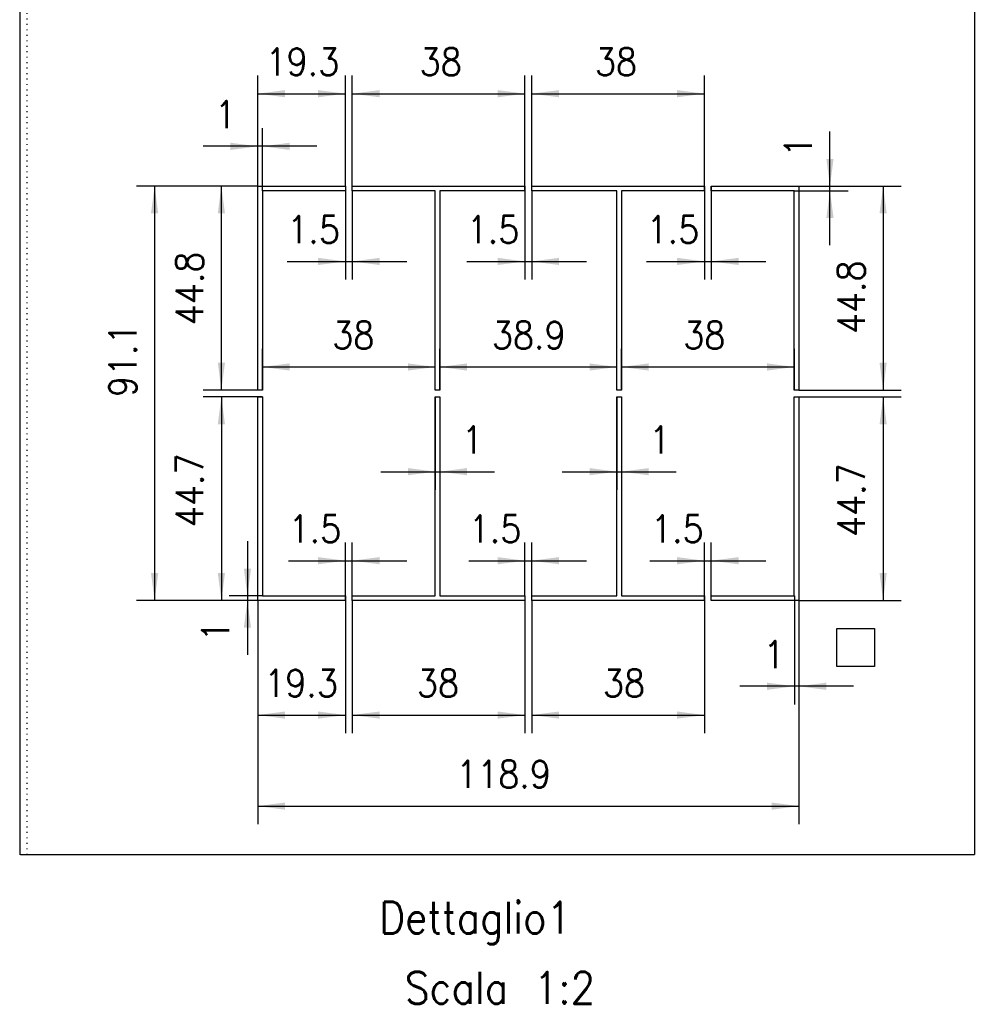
# Model space of a CAD drawing. Header units: inches. Extents: x -1375 to -186, y -85 to 756.
# Tile 14 of 20: x -578 to -473, y 129 to 238. Entities that reach past the tile are written whole.
import ezdxf

# ---------------------------------------------------------------- set-up
doc = ezdxf.new("R2010")
doc.units = ezdxf.units.IN
doc.linetypes.add('DOTTED', pattern=[1, 0, -1])
doc.layers.add('1', color=7, linetype='Continuous')
doc.styles.add('CONVERTER_11', font='txt.shx', dxfattribs={"width": 0.9})
doc.dimstyles.new('ME10_DIM_103', dxfattribs={"dimtxt": 6, "dimasz": 6, "dimexe": 4, "dimexo": 0, "dimgap": 4, "dimtad": 1, "dimdsep": 46, "dimtxsty": 'CONVERTER_11', "dimsah": 1, "dimcen": 0.09, "dimclrd": 2, "dimclre": 2, "dimclrt": 2, "dimadec": 0, "dimazin": 0, "dimtfac": 1, "dimtdec": 4, "dimtix": 1, "dimtmove": 0, "dimatfit": 3, "dimfxl": 1, "dimtolj": 1, "dimtzin": 0, "dimarcsym": 0})
doc.dimstyles.new('ME10_DIM_104', dxfattribs={"dimtxt": 6, "dimasz": 6, "dimexe": 4, "dimexo": 0, "dimgap": 4, "dimtad": 1, "dimdsep": 46, "dimtxsty": 'CONVERTER_11', "dimsah": 1, "dimcen": 0.09, "dimclrd": 2, "dimclre": 2, "dimclrt": 2, "dimadec": 0, "dimazin": 0, "dimtfac": 1, "dimtdec": 4, "dimtix": 1, "dimtmove": 0, "dimatfit": 3, "dimfxl": 1, "dimtolj": 1, "dimtzin": 0, "dimarcsym": 0})
doc.dimstyles.new('ME10_DIM_105', dxfattribs={"dimtxt": 6, "dimasz": 6, "dimexe": 4, "dimexo": 0, "dimgap": 4, "dimtad": 1, "dimdsep": 46, "dimtxsty": 'CONVERTER_11', "dimsah": 1, "dimcen": 0.09, "dimclrd": 2, "dimclre": 2, "dimclrt": 2, "dimadec": 0, "dimazin": 0, "dimtfac": 1, "dimtdec": 4, "dimtix": 1, "dimtmove": 0, "dimatfit": 3, "dimfxl": 1, "dimtolj": 1, "dimtzin": 0, "dimarcsym": 0})
doc.dimstyles.new('ME10_DIM_106', dxfattribs={"dimtxt": 6, "dimasz": 6, "dimexe": 4, "dimexo": 0, "dimgap": 4, "dimtad": 1, "dimdsep": 46, "dimtxsty": 'CONVERTER_11', "dimsah": 1, "dimcen": 0.09, "dimclrd": 2, "dimclre": 2, "dimclrt": 2, "dimadec": 0, "dimazin": 0, "dimtfac": 1, "dimtdec": 4, "dimtix": 1, "dimtmove": 0, "dimatfit": 3, "dimfxl": 1, "dimtolj": 1, "dimtzin": 0, "dimarcsym": 0})
doc.dimstyles.new('ME10_DIM_107', dxfattribs={"dimtxt": 6, "dimasz": 6, "dimexe": 4, "dimexo": 0, "dimgap": 4, "dimtad": 1, "dimdsep": 46, "dimtxsty": 'CONVERTER_11', "dimsah": 1, "dimcen": 0.09, "dimclrd": 2, "dimclre": 2, "dimclrt": 2, "dimadec": 0, "dimazin": 0, "dimtfac": 1, "dimtdec": 4, "dimtix": 1, "dimtmove": 0, "dimatfit": 3, "dimfxl": 1, "dimtolj": 1, "dimtzin": 0, "dimarcsym": 0})
doc.dimstyles.new('ME10_DIM_108', dxfattribs={"dimtxt": 6, "dimasz": 6, "dimexe": 4, "dimexo": 0, "dimgap": 4, "dimtad": 1, "dimdsep": 46, "dimtxsty": 'CONVERTER_11', "dimsah": 1, "dimcen": 0.09, "dimclrd": 2, "dimclre": 2, "dimclrt": 2, "dimadec": 0, "dimazin": 0, "dimtfac": 1, "dimtdec": 4, "dimtix": 1, "dimtmove": 0, "dimatfit": 3, "dimfxl": 1, "dimtolj": 1, "dimtzin": 0, "dimarcsym": 0})
doc.dimstyles.new('ME10_DIM_109', dxfattribs={"dimtxt": 6, "dimasz": 6, "dimexe": 4, "dimexo": 0, "dimgap": 4, "dimtad": 1, "dimdec": 1, "dimdsep": 46, "dimtxsty": 'CONVERTER_11', "dimsah": 1, "dimcen": 0.09, "dimclrd": 2, "dimclre": 2, "dimclrt": 2, "dimadec": 0, "dimazin": 0, "dimtfac": 1, "dimtdec": 4, "dimtix": 1, "dimtmove": 0, "dimatfit": 3, "dimfxl": 1, "dimtolj": 1, "dimtzin": 0, "dimarcsym": 0})
doc.dimstyles.new('ME10_DIM_110', dxfattribs={"dimtxt": 6, "dimasz": 6, "dimexe": 4, "dimexo": 0, "dimgap": 4, "dimtad": 1, "dimdec": 1, "dimdsep": 46, "dimtxsty": 'CONVERTER_11', "dimsah": 1, "dimcen": 0.09, "dimclrd": 2, "dimclre": 2, "dimclrt": 2, "dimadec": 0, "dimazin": 0, "dimtfac": 1, "dimtdec": 4, "dimtix": 1, "dimtmove": 0, "dimatfit": 3, "dimfxl": 1, "dimtolj": 1, "dimtzin": 0, "dimarcsym": 0})
doc.dimstyles.new('ME10_DIM_111', dxfattribs={"dimtxt": 6, "dimasz": 6, "dimexe": 4, "dimexo": 0, "dimgap": 4, "dimtad": 1, "dimdec": 1, "dimdsep": 46, "dimtxsty": 'CONVERTER_11', "dimsah": 1, "dimcen": 0.09, "dimclrd": 2, "dimclre": 2, "dimclrt": 2, "dimadec": 0, "dimazin": 0, "dimtfac": 1, "dimtdec": 4, "dimtix": 1, "dimtmove": 0, "dimatfit": 3, "dimfxl": 1, "dimtolj": 1, "dimtzin": 0, "dimarcsym": 0})
doc.dimstyles.new('ME10_DIM_112', dxfattribs={"dimtxt": 6, "dimasz": 6, "dimexe": 4, "dimexo": 0, "dimgap": 4, "dimtad": 1, "dimdec": 1, "dimdsep": 46, "dimtxsty": 'CONVERTER_11', "dimsah": 1, "dimcen": 0.09, "dimclrd": 2, "dimclre": 2, "dimclrt": 2, "dimadec": 0, "dimazin": 0, "dimtfac": 1, "dimtdec": 4, "dimtix": 1, "dimtmove": 0, "dimatfit": 3, "dimfxl": 1, "dimtolj": 1, "dimtzin": 0, "dimarcsym": 0})
doc.dimstyles.new('ME10_DIM_113', dxfattribs={"dimtxt": 6, "dimasz": 6, "dimexe": 4, "dimexo": 0, "dimgap": 4, "dimtad": 1, "dimdec": 1, "dimdsep": 46, "dimtxsty": 'CONVERTER_11', "dimsah": 1, "dimcen": 0.09, "dimclrd": 2, "dimclre": 2, "dimclrt": 2, "dimadec": 0, "dimazin": 0, "dimtfac": 1, "dimtdec": 4, "dimtix": 1, "dimtmove": 0, "dimatfit": 3, "dimfxl": 1, "dimtolj": 1, "dimtzin": 0, "dimarcsym": 0})
doc.dimstyles.new('ME10_DIM_114', dxfattribs={"dimtxt": 6, "dimasz": 6, "dimexe": 4, "dimexo": 0, "dimgap": 4, "dimtad": 1, "dimdec": 1, "dimdsep": 46, "dimtxsty": 'CONVERTER_11', "dimsah": 1, "dimcen": 0.09, "dimclrd": 2, "dimclre": 2, "dimclrt": 2, "dimadec": 0, "dimazin": 0, "dimtfac": 1, "dimtdec": 4, "dimtix": 1, "dimtmove": 0, "dimatfit": 3, "dimfxl": 1, "dimtolj": 1, "dimtzin": 0, "dimarcsym": 0})
doc.dimstyles.new('ME10_DIM_115', dxfattribs={"dimtxt": 6, "dimasz": 6, "dimexe": 4, "dimexo": 0, "dimgap": 4, "dimtad": 1, "dimdec": 1, "dimdsep": 46, "dimtxsty": 'CONVERTER_11', "dimsah": 1, "dimcen": 0.09, "dimclrd": 2, "dimclre": 2, "dimclrt": 2, "dimadec": 0, "dimazin": 0, "dimtfac": 1, "dimtdec": 4, "dimtix": 1, "dimtmove": 0, "dimatfit": 3, "dimfxl": 1, "dimtolj": 1, "dimtzin": 0, "dimarcsym": 0})
doc.dimstyles.new('ME10_DIM_116', dxfattribs={"dimtxt": 6, "dimasz": 6, "dimexe": 4, "dimexo": 0, "dimgap": 4, "dimtad": 1, "dimdec": 1, "dimdsep": 46, "dimtxsty": 'CONVERTER_11', "dimsah": 1, "dimcen": 0.09, "dimclrd": 2, "dimclre": 2, "dimclrt": 2, "dimadec": 0, "dimazin": 0, "dimtfac": 1, "dimtdec": 4, "dimtix": 1, "dimtmove": 0, "dimatfit": 3, "dimfxl": 1, "dimtolj": 1, "dimtzin": 0, "dimarcsym": 0})
doc.dimstyles.new('ME10_DIM_117', dxfattribs={"dimtxt": 6, "dimasz": 6, "dimexe": 4, "dimexo": 0, "dimgap": 4, "dimtad": 1, "dimdec": 1, "dimdsep": 46, "dimtxsty": 'CONVERTER_11', "dimsah": 1, "dimcen": 0.09, "dimclrd": 2, "dimclre": 2, "dimclrt": 2, "dimadec": 0, "dimazin": 0, "dimtfac": 1, "dimtdec": 4, "dimtix": 1, "dimtmove": 0, "dimatfit": 3, "dimfxl": 1, "dimtolj": 1, "dimtzin": 0, "dimarcsym": 0})
doc.dimstyles.new('ME10_DIM_118', dxfattribs={"dimtxt": 6, "dimasz": 6, "dimexe": 4, "dimexo": 0, "dimgap": 4, "dimtad": 1, "dimdec": 1, "dimdsep": 46, "dimtxsty": 'CONVERTER_11', "dimsah": 1, "dimcen": 0.09, "dimclrd": 2, "dimclre": 2, "dimclrt": 2, "dimadec": 0, "dimazin": 0, "dimtfac": 1, "dimtdec": 4, "dimtix": 1, "dimtmove": 0, "dimatfit": 3, "dimfxl": 1, "dimtolj": 1, "dimtzin": 0, "dimarcsym": 0})
doc.dimstyles.new('ME10_DIM_119', dxfattribs={"dimtxt": 6, "dimasz": 6, "dimexe": 4, "dimexo": 0, "dimgap": 4, "dimtad": 1, "dimdec": 1, "dimdsep": 46, "dimtxsty": 'CONVERTER_11', "dimsah": 1, "dimcen": 0.09, "dimclrd": 2, "dimclre": 2, "dimclrt": 2, "dimadec": 0, "dimazin": 0, "dimtfac": 1, "dimtdec": 4, "dimtix": 1, "dimtmove": 0, "dimatfit": 3, "dimfxl": 1, "dimtolj": 1, "dimtzin": 0, "dimarcsym": 0})
doc.dimstyles.new('ME10_DIM_120', dxfattribs={"dimtxt": 6, "dimasz": 6, "dimexe": 4, "dimexo": 0, "dimgap": 4, "dimtad": 1, "dimdec": 1, "dimdsep": 46, "dimtxsty": 'CONVERTER_11', "dimsah": 1, "dimcen": 0.09, "dimclrd": 2, "dimclre": 2, "dimclrt": 2, "dimadec": 0, "dimazin": 0, "dimtfac": 1, "dimtdec": 4, "dimtix": 1, "dimtmove": 0, "dimatfit": 3, "dimfxl": 1, "dimtolj": 1, "dimtzin": 0, "dimarcsym": 0})
doc.dimstyles.new('ME10_DIM_80', dxfattribs={"dimtxt": 6, "dimasz": 6, "dimexe": 4, "dimexo": 0, "dimgap": 4, "dimtad": 1, "dimdsep": 46, "dimtxsty": 'CONVERTER_11', "dimsah": 1, "dimcen": 0.09, "dimclrd": 2, "dimclre": 2, "dimclrt": 2, "dimadec": 0, "dimazin": 0, "dimtfac": 1, "dimtdec": 4, "dimtix": 1, "dimtmove": 0, "dimatfit": 3, "dimfxl": 1, "dimtolj": 1, "dimtzin": 0, "dimarcsym": 0})
doc.dimstyles.new('ME10_DIM_81', dxfattribs={"dimtxt": 6, "dimasz": 6, "dimexe": 4, "dimexo": 0, "dimgap": 4, "dimtad": 1, "dimdsep": 46, "dimtxsty": 'CONVERTER_11', "dimsah": 1, "dimcen": 0.09, "dimclrd": 2, "dimclre": 2, "dimclrt": 2, "dimadec": 0, "dimazin": 0, "dimtfac": 1, "dimtdec": 4, "dimtix": 1, "dimtmove": 0, "dimatfit": 3, "dimfxl": 1, "dimtolj": 1, "dimtzin": 0, "dimarcsym": 0})
doc.dimstyles.new('ME10_DIM_82', dxfattribs={"dimtxt": 6, "dimasz": 6, "dimexe": 4, "dimexo": 0, "dimgap": 4, "dimtad": 1, "dimdsep": 46, "dimtxsty": 'CONVERTER_11', "dimsah": 1, "dimcen": 0.09, "dimclrd": 2, "dimclre": 2, "dimclrt": 2, "dimadec": 0, "dimazin": 0, "dimtfac": 1, "dimtdec": 4, "dimtix": 1, "dimtmove": 0, "dimatfit": 3, "dimfxl": 1, "dimtolj": 1, "dimtzin": 0, "dimarcsym": 0})
doc.dimstyles.new('ME10_DIM_83', dxfattribs={"dimtxt": 6, "dimasz": 6, "dimexe": 4, "dimexo": 0, "dimgap": 4, "dimtad": 1, "dimdsep": 46, "dimtxsty": 'CONVERTER_11', "dimsah": 1, "dimcen": 0.09, "dimclrd": 2, "dimclre": 2, "dimclrt": 2, "dimadec": 0, "dimazin": 0, "dimtfac": 1, "dimtdec": 4, "dimtix": 1, "dimtmove": 0, "dimatfit": 3, "dimfxl": 1, "dimtolj": 1, "dimtzin": 0, "dimarcsym": 0})
doc.dimstyles.new('ME10_DIM_91', dxfattribs={"dimtxt": 6, "dimasz": 6, "dimexe": 4, "dimexo": 0, "dimgap": 4, "dimtad": 1, "dimdsep": 46, "dimtxsty": 'CONVERTER_11', "dimsah": 1, "dimcen": 0.09, "dimclrd": 2, "dimclre": 2, "dimclrt": 2, "dimadec": 0, "dimazin": 0, "dimtfac": 1, "dimtdec": 4, "dimtix": 1, "dimtmove": 0, "dimatfit": 3, "dimfxl": 1, "dimtolj": 1, "dimtzin": 0, "dimarcsym": 0})
doc.dimstyles.new('ME10_DIM_92', dxfattribs={"dimtxt": 6, "dimasz": 6, "dimexe": 4, "dimexo": 0, "dimgap": 4, "dimtad": 1, "dimdsep": 46, "dimtxsty": 'CONVERTER_11', "dimsah": 1, "dimcen": 0.09, "dimclrd": 2, "dimclre": 2, "dimclrt": 2, "dimadec": 0, "dimazin": 0, "dimtfac": 1, "dimtdec": 4, "dimtix": 1, "dimtmove": 0, "dimatfit": 3, "dimfxl": 1, "dimtolj": 1, "dimtzin": 0, "dimarcsym": 0})
doc.dimstyles.new('ME10_DIM_93', dxfattribs={"dimtxt": 6, "dimasz": 6, "dimexe": 4, "dimexo": 0, "dimgap": 4, "dimtad": 1, "dimdsep": 46, "dimtxsty": 'CONVERTER_11', "dimsah": 1, "dimcen": 0.09, "dimclrd": 2, "dimclre": 2, "dimclrt": 2, "dimadec": 0, "dimazin": 0, "dimtfac": 1, "dimtdec": 4, "dimtix": 1, "dimtmove": 0, "dimatfit": 3, "dimfxl": 1, "dimtolj": 1, "dimtzin": 0, "dimarcsym": 0})
doc.dimstyles.new('ME10_DIM_94', dxfattribs={"dimtxt": 6, "dimasz": 6, "dimexe": 4, "dimexo": 0, "dimgap": 4, "dimtad": 1, "dimdsep": 46, "dimtxsty": 'CONVERTER_11', "dimsah": 1, "dimcen": 0.09, "dimclrd": 2, "dimclre": 2, "dimclrt": 2, "dimadec": 0, "dimazin": 0, "dimtfac": 1, "dimtdec": 4, "dimtix": 1, "dimtmove": 0, "dimatfit": 3, "dimfxl": 1, "dimtolj": 1, "dimtzin": 0, "dimarcsym": 0})
doc.dimstyles.new('ME10_DIM_95', dxfattribs={"dimtxt": 6, "dimasz": 6, "dimexe": 4, "dimexo": 0, "dimgap": 4, "dimtad": 1, "dimdsep": 46, "dimtxsty": 'CONVERTER_11', "dimsah": 1, "dimcen": 0.09, "dimclrd": 2, "dimclre": 2, "dimclrt": 2, "dimadec": 0, "dimazin": 0, "dimtfac": 1, "dimtdec": 4, "dimtix": 1, "dimtmove": 0, "dimatfit": 3, "dimfxl": 1, "dimtolj": 1, "dimtzin": 0, "dimarcsym": 0})

# ---------------------------------------------------------------- blocks, each defined once
blk = doc.blocks.new('213223A-27A_cassaforma__9', base_point=(-1155.22, 291.51))
at = {"color": 7, "linetype": 'Continuous'}
for p, q in [((-1155.1, 291.63), (-1155.1, 643.39)), ((-1033.15, 637.89), (-1024.85, 637.89)), ((-1033.15, 629.59), (-1033.15, 637.89)), ((-1024.85, 637.89), (-1024.85, 629.59)), ((-988.15, 629.59), (-988.15, 637.89)), ((-988.15, 637.89), (-979.85, 637.89)), ((-979.85, 637.89), (-979.85, 629.59)), ((-1024.85, 629.59), (-1033.15, 629.59)), ((-979.85, 629.59), (-988.15, 629.59)), ((-1079.1, 617.08), (-1065.32, 617.08)), ((-1079.1, 570.98), (-1079.1, 617.08)), ((-1065.32, 617.08), (-1065.32, 616.08)), ((-1063.82, 616.08), (-1063.82, 617.08)), ((-1063.82, 617.08), (-1038.27, 617.08)), ((-1038.27, 617.08), (-1038.27, 616.08)), ((-1036.77, 616.08), (-1036.77, 617.08)), ((-1036.77, 617.08), (-1004.75, 617.08)), ((-1004.75, 617.08), (-1004.75, 616.08)), ((-1003.25, 616.08), (-1003.25, 617.08)), ((-1003.25, 617.08), (-984, 617.08)), ((-984, 617.08), (-984, 570.98)), ((-1065.32, 616.08), (-1078.1, 616.08)), ((-1078.1, 616.08), (-1078.1, 570.98)), ((-1038.27, 616.08), (-1063.82, 616.08)), ((-1024, 616.08), (-1036.77, 616.08)), ((-1024, 570.98), (-1024, 616.08)), ((-1023, 616.08), (-1023, 570.98)), ((-1004.75, 616.08), (-1023, 616.08)), ((-985, 616.08), (-1003.25, 616.08)), ((-985, 570.98), (-985, 616.08)), ((-1078.1, 570.98), (-1079.1, 570.98)), ((-1079.1, 512.88), (-1079.1, 569.48)), ((-1079.1, 569.48), (-1078.1, 569.48)), ((-1078.1, 569.48), (-1078.1, 513.88)), ((-1023, 570.98), (-1024, 570.98)), ((-1024, 513.88), (-1024, 569.48)), ((-1024, 569.48), (-1023, 569.48)), ((-1023, 569.48), (-1023, 513.88)), ((-984, 570.98), (-985, 570.98)), ((-985, 569.48), (-984, 569.48)), ((-985, 513.88), (-985, 569.48)), ((-984, 569.48), (-984, 512.88)), ((-1078.1, 513.88), (-1065.32, 513.88)), ((-1065.32, 513.88), (-1065.32, 512.88)), ((-1063.82, 513.88), (-1038.27, 513.88)), ((-1063.82, 512.88), (-1063.82, 513.88)), ((-1038.27, 513.88), (-1038.27, 512.88)), ((-1036.77, 512.88), (-1036.77, 513.88)), ((-1036.77, 513.88), (-1024, 513.88)), ((-1023, 513.88), (-1004.75, 513.88)), ((-1004.75, 513.88), (-1004.75, 512.88)), ((-1003.25, 512.88), (-1003.25, 513.88)), ((-1003.25, 513.88), (-985, 513.88)), ((-1065.32, 512.88), (-1079.1, 512.88)), ((-1038.27, 512.88), (-1063.82, 512.88)), ((-1004.75, 512.88), (-1036.77, 512.88)), ((-984, 512.88), (-1003.25, 512.88)), ((-1102.9, 393.76), (-1102.9, 438.58)), ((-1102.9, 438.58), (-1083.65, 438.58)), ((-1083.65, 437.58), (-1101.9, 437.58)), ((-1101.9, 437.58), (-1101.9, 393.76)), ((-1083.65, 438.58), (-1083.65, 437.58)), ((-1082.15, 438.58), (-1044.2, 438.58)), ((-1082.15, 437.58), (-1082.15, 438.58)), ((-1063.9, 437.58), (-1082.15, 437.58)), ((-1063.9, 393.76), (-1063.9, 437.58)), ((-1044.2, 437.58), (-1062.9, 437.58)), ((-1062.9, 437.58), (-1062.9, 393.76)), ((-1044.2, 438.58), (-1044.2, 437.58)), ((-1042.7, 438.58), (-1004.75, 438.58)), ((-1042.7, 437.58), (-1042.7, 438.58)), ((-1024, 437.58), (-1042.7, 437.58)), ((-1024, 393.76), (-1024, 437.58)), ((-1004.75, 437.58), (-1023, 437.58)), ((-1023, 437.58), (-1023, 393.76)), ((-1004.75, 438.58), (-1004.75, 437.58)), ((-1003.25, 438.58), (-984, 438.58)), ((-1003.25, 437.58), (-1003.25, 438.58)), ((-985, 437.58), (-1003.25, 437.58)), ((-985, 393.76), (-985, 437.58)), ((-984, 438.58), (-984, 393.76)), ((-1101.9, 393.76), (-1102.9, 393.76)), ((-1102.9, 347.53), (-1102.9, 392.26)), ((-1102.9, 392.26), (-1101.9, 392.26)), ((-1101.9, 392.26), (-1101.9, 348.53)), ((-1062.9, 393.76), (-1063.9, 393.76)), ((-1063.9, 348.53), (-1063.9, 392.26)), ((-1063.9, 392.26), (-1062.9, 392.26)), ((-1062.9, 392.26), (-1062.9, 348.53)), ((-1023, 393.76), (-1024, 393.76)), ((-1024, 348.53), (-1024, 392.26)), ((-1024, 392.26), (-1023, 392.26)), ((-1023, 392.26), (-1023, 348.53)), ((-984, 393.76), (-985, 393.76)), ((-985, 392.26), (-984, 392.26)), ((-985, 348.53), (-985, 392.26)), ((-984, 392.26), (-984, 347.53)), ((-1101.9, 348.53), (-1083.65, 348.53)), ((-1083.65, 348.53), (-1083.65, 347.53)), ((-1082.15, 348.53), (-1063.9, 348.53)), ((-1082.15, 347.53), (-1082.15, 348.53)), ((-1062.9, 348.53), (-1044.2, 348.53)), ((-1044.2, 348.53), (-1044.2, 347.53)), ((-1042.7, 347.53), (-1042.7, 348.53)), ((-1042.7, 348.53), (-1024, 348.53)), ((-1023, 348.53), (-1004.75, 348.53)), ((-1004.75, 348.53), (-1004.75, 347.53)), ((-1003.25, 348.53), (-985, 348.53)), ((-1003.25, 347.53), (-1003.25, 348.53)), ((-1083.65, 347.53), (-1102.9, 347.53)), ((-1044.2, 347.53), (-1082.15, 347.53)), ((-1004.75, 347.53), (-1042.7, 347.53)), ((-984, 347.53), (-1003.25, 347.53)), ((-975.65, 341.33), (-967.35, 341.33)), ((-975.65, 333.03), (-975.65, 341.33)), ((-967.35, 341.33), (-967.35, 333.03)), ((-967.35, 333.03), (-975.65, 333.03))]:
    blk.add_line(p, q, dxfattribs=at)
at = {"color": 3, "linetype": 'DOTTED'}
blk.add_line((-1153.6, 291.63), (-1153.6, 643.39), dxfattribs=at)
at = {"color": 12, "linetype": 'Continuous', "const_width": 0.25}
for points in [[(-1155.1, 643.39), (-1154.1, 643.39)], [(-1154.1, 643.39), (-1153.6, 643.39)], [(-1153.6, 643.39), (-945.36, 643.39)], [(-945.36, 643.39), (-945.36, 291.63)], [(-1155.1, 291.63), (-1153.6, 291.63)], [(-945.36, 291.63), (-1153.6, 291.63)]]:
    blk.add_lwpolyline(points, dxfattribs=at)
blk = doc.blocks.new('*D107')
at = {"layer": '1', "color": 2, "linetype": 'Continuous'}
for p, q in [((-985, 348.53), (-985, 324.65)), ((-984, 347.53), (-984, 324.65)), ((-985, 328.65), (-997, 328.65)), ((-984, 328.65), (-985, 328.65)), ((-972, 328.65), (-984, 328.65))]:
    blk.add_line(p, q, dxfattribs=at)
at = {"layer": '1', "color": 2}
for points in [[(-991, 327.86), (-991, 329.44), (-985, 328.65)], [(-978, 329.44), (-978, 327.86), (-984, 328.65)]]:
    blk.add_solid(points, dxfattribs=at)
at = {"layer": '1', "color": 2, "insert": (-991.79, 332.65), "char_height": 6, "attachment_point": 7, "rotation": 0.0001, "line_spacing_factor": 0.60024, "style": 'CONVERTER_11'}
blk.add_mtext('1', dxfattribs=at)
blk = doc.blocks.new('*D108')
at = {"layer": '1', "color": 2, "linetype": 'Continuous'}
for p, q in [((-977.17, 438.58), (-977.17, 450.58)), ((-985, 437.58), (-973.17, 437.58)), ((-984, 438.58), (-973.17, 438.58)), ((-977.17, 437.58), (-977.17, 438.58)), ((-977.17, 425.58), (-977.17, 437.58))]:
    blk.add_line(p, q, dxfattribs=at)
at = {"layer": '1', "color": 2}
for points in [[(-977.96, 444.58), (-976.38, 444.58), (-977.17, 438.58)], [(-976.38, 431.58), (-977.96, 431.58), (-977.17, 437.58)]]:
    blk.add_solid(points, dxfattribs=at)
at = {"layer": '1', "color": 2, "insert": (-981.17, 444.97), "char_height": 6, "attachment_point": 7, "rotation": 90, "line_spacing_factor": 0.60024, "style": 'CONVERTER_11'}
blk.add_mtext('1', dxfattribs=at)
blk = doc.blocks.new('*D109')
at = {"layer": '1', "color": 2, "linetype": 'Continuous'}
for p, q in [((-1024, 392.26), (-1024, 371.82)), ((-1023, 392.26), (-1023, 371.82)), ((-1036, 375.82), (-1024, 375.82)), ((-1024, 375.82), (-1023, 375.82)), ((-1023, 375.82), (-1011, 375.82))]:
    blk.add_line(p, q, dxfattribs=at)
at = {"layer": '1', "color": 2}
for points in [[(-1030, 375.03), (-1030, 376.61), (-1024, 375.82)], [(-1017, 376.61), (-1017, 375.03), (-1023, 375.82)]]:
    blk.add_solid(points, dxfattribs=at)
at = {"layer": '1', "color": 2, "insert": (-1016.88, 379.82), "char_height": 6, "attachment_point": 7, "rotation": 0.0001, "line_spacing_factor": 0.60024, "style": 'CONVERTER_11'}
blk.add_mtext('1', dxfattribs=at)
blk = doc.blocks.new('*D110')
at = {"layer": '1', "color": 2, "linetype": 'Continuous'}
for p, q in [((-1063.9, 392.26), (-1063.9, 371.82)), ((-1062.9, 392.26), (-1062.9, 371.82)), ((-1075.9, 375.82), (-1063.9, 375.82)), ((-1063.9, 375.82), (-1062.9, 375.82)), ((-1062.9, 375.82), (-1050.9, 375.82))]:
    blk.add_line(p, q, dxfattribs=at)
at = {"layer": '1', "color": 2}
for points in [[(-1069.9, 375.03), (-1069.9, 376.61), (-1063.9, 375.82)], [(-1056.9, 376.61), (-1056.9, 375.03), (-1062.9, 375.82)]]:
    blk.add_solid(points, dxfattribs=at)
at = {"layer": '1', "color": 2, "insert": (-1058.04, 379.82), "char_height": 6, "attachment_point": 7, "rotation": 0.0001, "line_spacing_factor": 0.60024, "style": 'CONVERTER_11'}
blk.add_mtext('1', dxfattribs=at)
blk = doc.blocks.new('*D118')
at = {"layer": '1', "color": 2, "linetype": 'Continuous'}
for p, q in [((-1023, 393.76), (-1023, 402.83)), ((-985, 393.76), (-985, 402.83)), ((-1023, 398.83), (-985, 398.83))]:
    blk.add_line(p, q, dxfattribs=at)
at = {"layer": '1', "color": 2}
for points in [[(-1017, 399.62), (-1017, 398.04), (-1023, 398.83)], [(-991, 398.04), (-991, 399.62), (-985, 398.83)]]:
    blk.add_solid(points, dxfattribs=at)
at = {"layer": '1', "color": 2, "insert": (-1009.41, 402.83), "char_height": 6, "attachment_point": 7, "rotation": 0.0001, "line_spacing_factor": 0.60024, "style": 'CONVERTER_11'}
blk.add_mtext('38', dxfattribs=at)
blk = doc.blocks.new('*D119')
at = {"layer": '1', "color": 2, "linetype": 'Continuous'}
for p, q in [((-1062.9, 393.76), (-1062.9, 402.83)), ((-1024, 393.76), (-1024, 402.83)), ((-1062.9, 398.83), (-1024, 398.83))]:
    blk.add_line(p, q, dxfattribs=at)
at = {"layer": '1', "color": 2}
for points in [[(-1056.9, 399.62), (-1056.9, 398.04), (-1062.9, 398.83)], [(-1030, 398.04), (-1030, 399.62), (-1024, 398.83)]]:
    blk.add_solid(points, dxfattribs=at)
at = {"layer": '1', "color": 2, "insert": (-1051.47, 402.83), "char_height": 6, "attachment_point": 7, "rotation": 0.0001, "line_spacing_factor": 0.60024, "style": 'CONVERTER_11'}
blk.add_mtext('38.9', dxfattribs=at)
blk = doc.blocks.new('*D120')
at = {"layer": '1', "color": 2, "linetype": 'Continuous'}
for p, q in [((-1101.9, 393.76), (-1101.9, 402.83)), ((-1063.9, 393.76), (-1063.9, 402.83)), ((-1101.9, 398.83), (-1063.9, 398.83))]:
    blk.add_line(p, q, dxfattribs=at)
at = {"layer": '1', "color": 2}
for points in [[(-1095.9, 399.62), (-1095.9, 398.04), (-1101.9, 398.83)], [(-1069.9, 398.04), (-1069.9, 399.62), (-1063.9, 398.83)]]:
    blk.add_solid(points, dxfattribs=at)
at = {"layer": '1', "color": 2, "insert": (-1086.54, 402.83), "char_height": 6, "attachment_point": 7, "rotation": 0.0001, "line_spacing_factor": 0.60024, "style": 'CONVERTER_11'}
blk.add_mtext('38', dxfattribs=at)
blk = doc.blocks.new('*D121')
at = {"layer": '1', "color": 2, "linetype": 'Continuous'}
for p, q in [((-1105.18, 360.53), (-1105.18, 348.53)), ((-1101.9, 348.53), (-1109.18, 348.53)), ((-1105.18, 348.53), (-1105.18, 347.53)), ((-1102.9, 347.53), (-1109.18, 347.53)), ((-1105.18, 347.53), (-1105.18, 335.53))]:
    blk.add_line(p, q, dxfattribs=at)
at = {"layer": '1', "color": 2}
for points in [[(-1105.97, 354.53), (-1104.39, 354.53), (-1105.18, 348.53)], [(-1104.39, 341.53), (-1105.97, 341.53), (-1105.18, 347.53)]]:
    blk.add_solid(points, dxfattribs=at)
at = {"layer": '1', "color": 2, "insert": (-1109.18, 338.46), "char_height": 6, "attachment_point": 7, "rotation": 90, "line_spacing_factor": 0.60024, "style": 'CONVERTER_11'}
blk.add_mtext('1', dxfattribs=at)
blk = doc.blocks.new('*D122')
at = {"layer": '1', "color": 2, "linetype": 'Continuous'}
for p, q in [((-1102.9, 438.58), (-1102.9, 451.33)), ((-1101.9, 437.58), (-1101.9, 451.33)), ((-1102.9, 447.33), (-1114.9, 447.33)), ((-1101.9, 447.33), (-1102.9, 447.33)), ((-1089.9, 447.33), (-1101.9, 447.33))]:
    blk.add_line(p, q, dxfattribs=at)
at = {"layer": '1', "color": 2}
for points in [[(-1108.9, 446.54), (-1108.9, 448.12), (-1102.9, 447.33)], [(-1095.9, 448.12), (-1095.9, 446.54), (-1101.9, 447.33)]]:
    blk.add_solid(points, dxfattribs=at)
at = {"layer": '1', "color": 2, "insert": (-1112.34, 451.33), "char_height": 6, "attachment_point": 7, "rotation": 0.0001, "line_spacing_factor": 0.60024, "style": 'CONVERTER_11'}
blk.add_mtext('1', dxfattribs=at)
blk = doc.blocks.new('*D130')
at = {"layer": '1', "color": 2, "linetype": 'Continuous'}
for p, q in [((-1004.75, 437.58), (-1004.75, 418.03)), ((-1003.25, 438.58), (-1003.25, 418.03)), ((-1017.48, 422.03), (-1004.75, 422.03)), ((-1004.75, 422.03), (-1003.25, 422.03)), ((-1003.25, 422.03), (-991.25, 422.03))]:
    blk.add_line(p, q, dxfattribs=at)
at = {"layer": '1', "color": 2}
for points in [[(-1010.75, 421.24), (-1010.75, 422.82), (-1004.75, 422.03)], [(-997.25, 422.82), (-997.25, 421.24), (-1003.25, 422.03)]]:
    blk.add_solid(points, dxfattribs=at)
at = {"layer": '1', "color": 2, "insert": (-1017.48, 426.03), "char_height": 6, "attachment_point": 7, "rotation": 0.0001, "line_spacing_factor": 0.60024, "style": 'CONVERTER_11'}
blk.add_mtext('1.5', dxfattribs=at)
blk = doc.blocks.new('*D131')
at = {"layer": '1', "color": 2, "linetype": 'Continuous'}
for p, q in [((-1044.2, 438.58), (-1044.2, 418.03)), ((-1042.7, 437.58), (-1042.7, 418.03)), ((-1057, 422.03), (-1044.2, 422.03)), ((-1044.2, 422.03), (-1042.7, 422.03)), ((-1042.7, 422.03), (-1030.7, 422.03))]:
    blk.add_line(p, q, dxfattribs=at)
at = {"layer": '1', "color": 2}
for points in [[(-1050.2, 421.24), (-1050.2, 422.82), (-1044.2, 422.03)], [(-1036.7, 422.82), (-1036.7, 421.24), (-1042.7, 422.03)]]:
    blk.add_solid(points, dxfattribs=at)
at = {"layer": '1', "color": 2, "insert": (-1057, 426.03), "char_height": 6, "attachment_point": 7, "rotation": 0.0001, "line_spacing_factor": 0.60024, "style": 'CONVERTER_11'}
blk.add_mtext('1.5', dxfattribs=at)
blk = doc.blocks.new('*D132')
at = {"layer": '1', "color": 2, "linetype": 'Continuous'}
for p, q in [((-1083.65, 437.58), (-1083.65, 418.03)), ((-1082.15, 437.58), (-1082.15, 418.03)), ((-1096.43, 422.03), (-1083.65, 422.03)), ((-1083.65, 422.03), (-1082.15, 422.03)), ((-1082.15, 422.03), (-1070.15, 422.03))]:
    blk.add_line(p, q, dxfattribs=at)
at = {"layer": '1', "color": 2}
for points in [[(-1089.65, 421.24), (-1089.65, 422.82), (-1083.65, 422.03)], [(-1076.15, 422.82), (-1076.15, 421.24), (-1082.15, 422.03)]]:
    blk.add_solid(points, dxfattribs=at)
at = {"layer": '1', "color": 2, "insert": (-1096.43, 426.03), "char_height": 6, "attachment_point": 7, "rotation": 0.0001, "line_spacing_factor": 0.60024, "style": 'CONVERTER_11'}
blk.add_mtext('1.5', dxfattribs=at)
blk = doc.blocks.new('*D133')
at = {"layer": '1', "color": 2, "linetype": 'Continuous'}
for p, q in [((-1004.75, 347.53), (-1004.75, 360.25)), ((-1003.25, 347.53), (-1003.25, 360.25)), ((-1016.75, 356.25), (-1004.75, 356.25)), ((-1004.75, 356.25), (-1003.25, 356.25)), ((-1003.25, 356.25), (-991.25, 356.25))]:
    blk.add_line(p, q, dxfattribs=at)
at = {"layer": '1', "color": 2}
for points in [[(-1010.75, 355.46), (-1010.75, 357.04), (-1004.75, 356.25)], [(-997.25, 357.04), (-997.25, 355.46), (-1003.25, 356.25)]]:
    blk.add_solid(points, dxfattribs=at)
at = {"layer": '1', "color": 2, "insert": (-1016.5, 360.25), "char_height": 6, "attachment_point": 7, "rotation": 0.0001, "line_spacing_factor": 0.60024, "style": 'CONVERTER_11'}
blk.add_mtext('1.5', dxfattribs=at)
blk = doc.blocks.new('*D134')
at = {"layer": '1', "color": 2, "linetype": 'Continuous'}
for p, q in [((-1044.2, 348.53), (-1044.2, 360.25)), ((-1042.7, 347.53), (-1042.7, 360.25)), ((-1056.56, 356.25), (-1044.2, 356.25)), ((-1044.2, 356.25), (-1042.7, 356.25)), ((-1042.7, 356.25), (-1030.7, 356.25))]:
    blk.add_line(p, q, dxfattribs=at)
at = {"layer": '1', "color": 2}
for points in [[(-1050.2, 355.46), (-1050.2, 357.04), (-1044.2, 356.25)], [(-1036.7, 357.04), (-1036.7, 355.46), (-1042.7, 356.25)]]:
    blk.add_solid(points, dxfattribs=at)
at = {"layer": '1', "color": 2, "insert": (-1056.56, 360.25), "char_height": 6, "attachment_point": 7, "rotation": 0.0001, "line_spacing_factor": 0.60024, "style": 'CONVERTER_11'}
blk.add_mtext('1.5', dxfattribs=at)
blk = doc.blocks.new('*D135')
at = {"layer": '1', "color": 2, "linetype": 'Continuous'}
for p, q in [((-1083.65, 347.53), (-1083.65, 360.25)), ((-1082.15, 347.53), (-1082.15, 360.25)), ((-1096.14, 356.25), (-1083.65, 356.25)), ((-1083.65, 356.25), (-1082.15, 356.25)), ((-1082.15, 356.25), (-1070.15, 356.25))]:
    blk.add_line(p, q, dxfattribs=at)
at = {"layer": '1', "color": 2}
for points in [[(-1089.65, 355.46), (-1089.65, 357.04), (-1083.65, 356.25)], [(-1076.15, 357.04), (-1076.15, 355.46), (-1082.15, 356.25)]]:
    blk.add_solid(points, dxfattribs=at)
at = {"layer": '1', "color": 2, "insert": (-1096.14, 360.25), "char_height": 6, "attachment_point": 7, "rotation": 0.0001, "line_spacing_factor": 0.60024, "style": 'CONVERTER_11'}
blk.add_mtext('1.5', dxfattribs=at)
blk = doc.blocks.new('*D136')
at = {"layer": '1', "color": 2, "linetype": 'Continuous'}
for p, q in [((-1102.9, 347.53), (-1102.9, 298.31)), ((-984, 347.53), (-984, 298.31)), ((-1102.9, 302.31), (-984, 302.31))]:
    blk.add_line(p, q, dxfattribs=at)
at = {"layer": '1', "color": 2}
for points in [[(-1096.9, 303.1), (-1096.9, 301.52), (-1102.9, 302.31)], [(-990, 301.52), (-990, 303.1), (-984, 302.31)]]:
    blk.add_solid(points, dxfattribs=at)
at = {"layer": '1', "color": 2, "insert": (-1059.32, 306.31), "char_height": 6, "attachment_point": 7, "rotation": 0.0001, "line_spacing_factor": 0.60024, "style": 'CONVERTER_11'}
blk.add_mtext('118.9', dxfattribs=at)
blk = doc.blocks.new('*D137')
at = {"layer": '1', "color": 2, "linetype": 'Continuous'}
for p, q in [((-1102.9, 438.58), (-1129.58, 438.58)), ((-1125.58, 438.58), (-1125.58, 347.53)), ((-1083.65, 347.53), (-1129.58, 347.53))]:
    blk.add_line(p, q, dxfattribs=at)
at = {"layer": '1', "color": 2}
for points in [[(-1124.79, 432.58), (-1126.37, 432.58), (-1125.58, 438.58)], [(-1126.37, 353.53), (-1124.79, 353.53), (-1125.58, 347.53)]]:
    blk.add_solid(points, dxfattribs=at)
at = {"layer": '1', "color": 2, "insert": (-1129.58, 392.21), "char_height": 6, "attachment_point": 7, "rotation": 90, "line_spacing_factor": 0.60024, "style": 'CONVERTER_11'}
blk.add_mtext('91.1', dxfattribs=at)
blk = doc.blocks.new('*D138')
at = {"layer": '1', "color": 2, "linetype": 'Continuous'}
for p, q in [((-984, 392.26), (-961.49, 392.26)), ((-965.49, 392.26), (-965.49, 347.53)), ((-984, 347.53), (-961.49, 347.53))]:
    blk.add_line(p, q, dxfattribs=at)
at = {"layer": '1', "color": 2}
for points in [[(-964.7, 386.26), (-966.28, 386.26), (-965.49, 392.26)], [(-966.28, 353.53), (-964.7, 353.53), (-965.49, 347.53)]]:
    blk.add_solid(points, dxfattribs=at)
at = {"layer": '1', "color": 2, "insert": (-969.49, 361.46), "char_height": 6, "attachment_point": 7, "rotation": 90, "line_spacing_factor": 0.60024, "style": 'CONVERTER_11'}
blk.add_mtext('44.7', dxfattribs=at)
blk = doc.blocks.new('*D139')
at = {"layer": '1', "color": 2, "linetype": 'Continuous'}
for p, q in [((-984, 438.58), (-961.49, 438.58)), ((-965.49, 438.58), (-965.49, 393.76)), ((-984, 393.76), (-961.49, 393.76))]:
    blk.add_line(p, q, dxfattribs=at)
at = {"layer": '1', "color": 2}
for points in [[(-964.7, 432.58), (-966.28, 432.58), (-965.49, 438.58)], [(-966.28, 399.76), (-964.7, 399.76), (-965.49, 393.76)]]:
    blk.add_solid(points, dxfattribs=at)
at = {"layer": '1', "color": 2, "insert": (-969.49, 406.05), "char_height": 6, "attachment_point": 7, "rotation": 90, "line_spacing_factor": 0.60024, "style": 'CONVERTER_11'}
blk.add_mtext('44.8', dxfattribs=at)
blk = doc.blocks.new('*D140')
at = {"layer": '1', "color": 2, "linetype": 'Continuous'}
for p, q in [((-1042.7, 347.53), (-1042.7, 318.32)), ((-1004.75, 347.53), (-1004.75, 318.32)), ((-1042.7, 322.32), (-1004.75, 322.32))]:
    blk.add_line(p, q, dxfattribs=at)
at = {"layer": '1', "color": 2}
for points in [[(-1036.7, 323.11), (-1036.7, 321.53), (-1042.7, 322.32)], [(-1010.75, 321.53), (-1010.75, 323.11), (-1004.75, 322.32)]]:
    blk.add_solid(points, dxfattribs=at)
at = {"layer": '1', "color": 2, "insert": (-1027.08, 326.32), "char_height": 6, "attachment_point": 7, "rotation": 0.0001, "line_spacing_factor": 0.60024, "style": 'CONVERTER_11'}
blk.add_mtext('38', dxfattribs=at)
blk = doc.blocks.new('*D141')
at = {"layer": '1', "color": 2, "linetype": 'Continuous'}
for p, q in [((-1082.15, 347.53), (-1082.15, 318.32)), ((-1044.2, 347.53), (-1044.2, 318.32)), ((-1082.15, 322.32), (-1044.2, 322.32))]:
    blk.add_line(p, q, dxfattribs=at)
at = {"layer": '1', "color": 2}
for points in [[(-1076.15, 323.11), (-1076.15, 321.53), (-1082.15, 322.32)], [(-1050.2, 321.53), (-1050.2, 323.11), (-1044.2, 322.32)]]:
    blk.add_solid(points, dxfattribs=at)
at = {"layer": '1', "color": 2, "insert": (-1067.96, 326.32), "char_height": 6, "attachment_point": 7, "rotation": 0.0001, "line_spacing_factor": 0.60024, "style": 'CONVERTER_11'}
blk.add_mtext('38', dxfattribs=at)
blk = doc.blocks.new('*D142')
at = {"layer": '1', "color": 2, "linetype": 'Continuous'}
for p, q in [((-1102.9, 347.53), (-1102.9, 318.32)), ((-1083.65, 347.53), (-1083.65, 318.32)), ((-1102.9, 322.32), (-1083.65, 322.32))]:
    blk.add_line(p, q, dxfattribs=at)
at = {"layer": '1', "color": 2}
for points in [[(-1096.9, 323.11), (-1096.9, 321.53), (-1102.9, 322.32)], [(-1089.65, 321.53), (-1089.65, 323.11), (-1083.65, 322.32)]]:
    blk.add_solid(points, dxfattribs=at)
at = {"layer": '1', "color": 2, "insert": (-1101.49, 326.32), "char_height": 6, "attachment_point": 7, "rotation": 0.0001, "line_spacing_factor": 0.60024, "style": 'CONVERTER_11'}
blk.add_mtext('19.3', dxfattribs=at)
blk = doc.blocks.new('*D143')
at = {"layer": '1', "color": 2, "linetype": 'Continuous'}
for p, q in [((-1101.9, 392.26), (-1114.9, 392.26)), ((-1110.9, 392.26), (-1110.9, 347.53)), ((-1102.9, 347.53), (-1114.9, 347.53))]:
    blk.add_line(p, q, dxfattribs=at)
at = {"layer": '1', "color": 2}
for points in [[(-1110.11, 386.26), (-1111.69, 386.26), (-1110.9, 392.26)], [(-1111.69, 353.53), (-1110.11, 353.53), (-1110.9, 347.53)]]:
    blk.add_solid(points, dxfattribs=at)
at = {"layer": '1', "color": 2, "insert": (-1114.9, 363.62), "char_height": 6, "attachment_point": 7, "rotation": 90, "line_spacing_factor": 0.60024, "style": 'CONVERTER_11'}
blk.add_mtext('44.7', dxfattribs=at)
blk = doc.blocks.new('*D144')
at = {"layer": '1', "color": 2, "linetype": 'Continuous'}
for p, q in [((-1102.9, 438.58), (-1114.9, 438.58)), ((-1110.9, 393.76), (-1110.9, 438.58)), ((-1102.9, 393.76), (-1114.9, 393.76))]:
    blk.add_line(p, q, dxfattribs=at)
at = {"layer": '1', "color": 2}
for points in [[(-1110.11, 432.58), (-1111.69, 432.58), (-1110.9, 438.58)], [(-1111.69, 399.76), (-1110.11, 399.76), (-1110.9, 393.76)]]:
    blk.add_solid(points, dxfattribs=at)
at = {"layer": '1', "color": 2, "insert": (-1114.9, 407.99), "char_height": 6, "attachment_point": 7, "rotation": 90, "line_spacing_factor": 0.60024, "style": 'CONVERTER_11'}
blk.add_mtext('44.8', dxfattribs=at)
blk = doc.blocks.new('*D145')
at = {"layer": '1', "color": 2, "linetype": 'Continuous'}
for p, q in [((-1042.7, 438.58), (-1042.7, 462.9)), ((-1004.75, 437.58), (-1004.75, 462.9)), ((-1042.7, 458.9), (-1004.75, 458.9))]:
    blk.add_line(p, q, dxfattribs=at)
at = {"layer": '1', "color": 2}
for points in [[(-1036.7, 459.69), (-1036.7, 458.11), (-1042.7, 458.9)], [(-1010.75, 458.11), (-1010.75, 459.69), (-1004.75, 458.9)]]:
    blk.add_solid(points, dxfattribs=at)
at = {"layer": '1', "color": 2, "insert": (-1028.82, 462.9), "char_height": 6, "attachment_point": 7, "rotation": 0.0001, "line_spacing_factor": 0.60024, "style": 'CONVERTER_11'}
blk.add_mtext('38', dxfattribs=at)
blk = doc.blocks.new('*D146')
at = {"layer": '1', "color": 2, "linetype": 'Continuous'}
for p, q in [((-1082.15, 438.58), (-1082.15, 462.9)), ((-1044.2, 437.58), (-1044.2, 462.9)), ((-1082.15, 458.9), (-1044.2, 458.9))]:
    blk.add_line(p, q, dxfattribs=at)
at = {"layer": '1', "color": 2}
for points in [[(-1076.15, 459.69), (-1076.15, 458.11), (-1082.15, 458.9)], [(-1050.2, 458.11), (-1050.2, 459.69), (-1044.2, 458.9)]]:
    blk.add_solid(points, dxfattribs=at)
at = {"layer": '1', "color": 2, "insert": (-1067.32, 462.9), "char_height": 6, "attachment_point": 7, "rotation": 0.0001, "line_spacing_factor": 0.60024, "style": 'CONVERTER_11'}
blk.add_mtext('38', dxfattribs=at)
blk = doc.blocks.new('*D147')
at = {"layer": '1', "color": 2, "linetype": 'Continuous'}
for p, q in [((-1102.9, 438.58), (-1102.9, 462.9)), ((-1083.65, 438.58), (-1083.65, 462.9)), ((-1102.9, 458.9), (-1083.65, 458.9))]:
    blk.add_line(p, q, dxfattribs=at)
at = {"layer": '1', "color": 2}
for points in [[(-1096.9, 459.69), (-1096.9, 458.11), (-1102.9, 458.9)], [(-1089.65, 458.11), (-1089.65, 459.69), (-1083.65, 458.9)]]:
    blk.add_solid(points, dxfattribs=at)
at = {"layer": '1', "color": 2, "insert": (-1101.2, 462.9), "char_height": 6, "attachment_point": 7, "rotation": 0.0001, "line_spacing_factor": 0.60024, "style": 'CONVERTER_11'}
blk.add_mtext('19.3', dxfattribs=at)
blk = doc.blocks.new('Dettaglio1__10', base_point=(-1059.937, 467.513))
blk.add_blockref('213223A-27A_cassaforma__9', (-1155.224, 291.508))
at = {"layer": '1', "color": 7, "insert": (-1076.182, 281.283), "char_height": 7, "attachment_point": 1, "line_spacing_factor": 1.320528, "style": 'CONVERTER_11'}
blk.add_mtext('Dettaglio1\\P Scala 1:2', dxfattribs=at)
at = {"layer": '1'}
for base, p1, p2, dimstyle, picture, middle, turn in [((-1102.89941542, 458.901762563), (-1083.64941542, 438.581795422), (-1102.89941542, 438.581795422), 'ME10_DIM_120', '*D147', (-1093.922675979, 465.901762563), 0.000138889), ((-1082.14941542, 458.901762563), (-1044.19941542, 437.581795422), (-1082.14941542, 438.581795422), 'ME10_DIM_119', '*D146', (-1062.819840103, 465.901762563), 0.000138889), ((-1042.69941542, 458.901762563), (-1004.74941542, 437.581795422), (-1042.69941542, 438.581795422), 'ME10_DIM_118', '*D145', (-1024.320417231, 465.901762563), 0.000138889), ((-1101.899, 447.329), (-1102.899, 438.582), (-1101.899, 437.582), 'ME10_DIM_95', '*D122', (-1111.438, 454.329), 0.00014), ((-1083.649, 422.031), (-1082.149, 437.582), (-1083.649, 437.582), 'ME10_DIM_105', '*D132', (-1091.856, 429.031), 0.00014), ((-1044.199, 422.031), (-1042.699, 437.582), (-1044.199, 438.582), 'ME10_DIM_104', '*D131', (-1052.426, 429.031), 0.00014), ((-1004.749, 422.031), (-1003.249, 438.582), (-1004.749, 437.582), 'ME10_DIM_103', '*D130', (-1012.908, 429.031), 0.00014), ((-1101.899, 398.826), (-1063.899, 393.757), (-1101.899, 393.757), 'ME10_DIM_93', '*D120', (-1082.045, 405.826), 0.00014), ((-1062.899, 398.826), (-1023.999, 393.757), (-1062.899, 393.757), 'ME10_DIM_92', '*D119', (-1043.297, 405.826), 0.00014), ((-1022.999, 398.826), (-984.999, 393.757), (-1022.999, 393.757), 'ME10_DIM_91', '*D118', (-1004.913, 405.826), 0.00014), ((-1063.899, 375.823), (-1062.899, 392.257), (-1063.899, 392.257), 'ME10_DIM_83', '*D110', (-1057.141, 382.823), 0.00014), ((-1023.999, 375.823), (-1022.999, 392.257), (-1023.999, 392.257), 'ME10_DIM_82', '*D109', (-1015.984, 382.823), 0.00014), ((-1083.649, 356.249), (-1082.149, 347.532), (-1083.649, 347.532), 'ME10_DIM_108', '*D135', (-1091.566, 363.249), 0.00014), ((-1044.199, 356.249), (-1042.699, 347.532), (-1044.199, 348.532), 'ME10_DIM_107', '*D134', (-1051.982, 363.249), 0.00014), ((-1004.749, 356.249), (-1003.249, 347.532), (-1004.749, 347.532), 'ME10_DIM_106', '*D133', (-1011.928, 363.249), 0.00014), ((-983.999, 328.647), (-984.999, 348.532), (-983.999, 347.532), 'ME10_DIM_80', '*D107', (-990.892, 335.647), 0.00014), ((-1102.899, 302.312), (-983.999, 347.532), (-1102.899, 347.532), 'ME10_DIM_109', '*D136', (-1050.244, 309.312), 0.00014), ((-1102.89941542, 322.321574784), (-1083.64941542, 347.531795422), (-1102.89941542, 347.531795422), 'ME10_DIM_115', '*D142', (-1094.218578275, 329.321574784), 0.000138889)]:
    dim = blk.add_linear_dim(base=base, p1=p1, p2=p2, dimstyle=dimstyle, dxfattribs=at)
    dim.commit()
    dim.dimension.update_dxf_attribs({"geometry": picture, "text_midpoint": middle, "text_rotation": turn})
for base, p1, p2, dimstyle, picture, middle in [((-977.166, 437.582), (-983.999, 438.582), (-984.999, 437.582), 'ME10_DIM_81', '*D108', (-984.166, 445.867)), ((-1125.582653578, 438.581795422), (-1083.64941542, 347.531795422), (-1102.89941542, 438.581795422), 'ME10_DIM_110', '*D137', (-1132.582653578, 398.584235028)), ((-1110.899, 392.257), (-1102.899, 347.532), (-1101.899, 392.257), 'ME10_DIM_116', '*D143', (-1117.899, 371.793)), ((-1105.181, 348.532), (-1102.899, 347.532), (-1101.899, 348.532), 'ME10_DIM_94', '*D121', (-1112.181, 339.36))]:
    dim = blk.add_linear_dim(base=base, p1=p1, p2=p2, angle=90, dimstyle=dimstyle, dxfattribs=at)
    dim.commit()
    dim.dimension.update_dxf_attribs({"geometry": picture, "text_midpoint": middle, "text_rotation": 90})
for p1, p2, distance, dimstyle, picture, middle, turn in [((-1102.899, 438.582), (-1102.899, 393.757), -8, 'ME10_DIM_117', '*D144', (-1117.899, 416.169), 90), ((-983.999, 393.757), (-983.999, 438.582), -18.508, 'ME10_DIM_112', '*D139', (-972.491, 414.224), 90), ((-983.999, 347.532), (-983.999, 392.257), -18.508, 'ME10_DIM_111', '*D138', (-972.491, 369.632), 90), ((-1044.19941542, 347.531795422), (-1082.14941542, 347.531795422), 25.210220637, 'ME10_DIM_114', '*D141', (-1063.458913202, 329.321574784), 0.000138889), ((-1004.74941542, 347.531795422), (-1042.69941542, 347.531795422), 25.210220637, 'ME10_DIM_113', '*D140', (-1022.581464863, 329.321574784), 0.000138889)]:
    dim = blk.add_aligned_dim(p1=p1, p2=p2, distance=distance, dimstyle=dimstyle, dxfattribs=at)
    dim.commit()
    dim.dimension.update_dxf_attribs({"geometry": picture, "text_midpoint": middle, "text_rotation": turn})

msp = doc.modelspace()

# ---------------------------------------------------------------- block references
at = {"xscale": 0.5, "yscale": 0.5, "zscale": 0.5}
msp.add_blockref('Dettaglio1__10', (-529.97, 233.76), dxfattribs=at)

doc.saveas('drawing.dxf')
